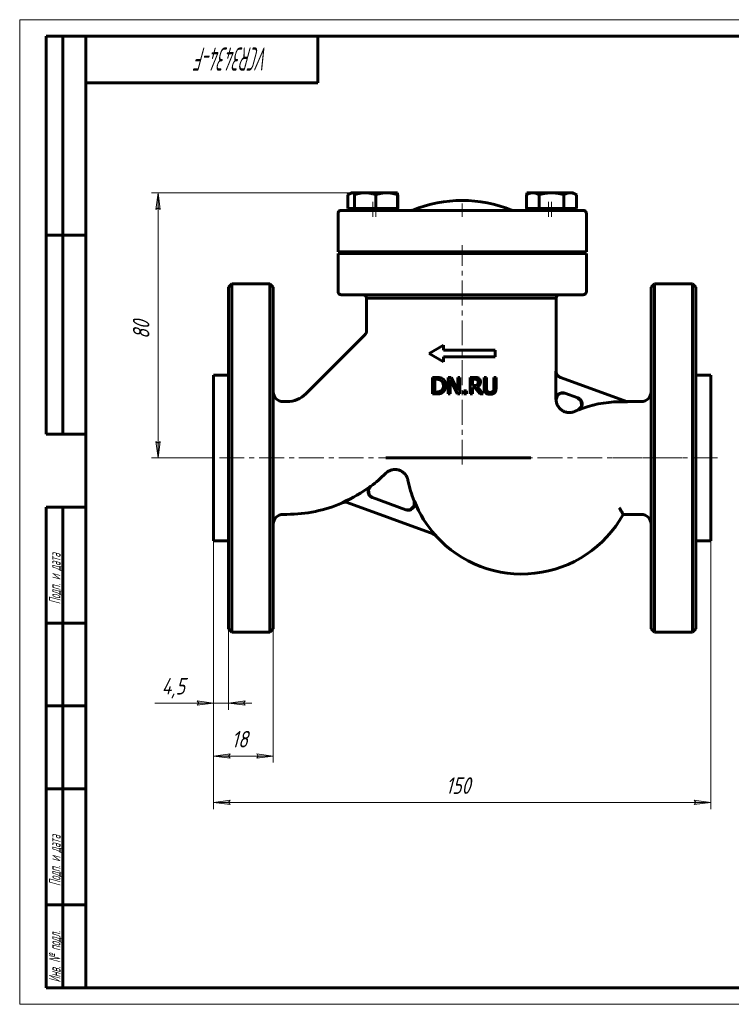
# Model space of a CAD drawing. Header units: millimetres. Extents: x 0 to 420, y 0 to 297.
# Tile 1 of 2: x 0 to 215, y 0 to 297. Entities that reach past the tile are written whole.
import ezdxf

# ---------------------------------------------------------------- set-up
doc = ezdxf.new("R2010")
doc.units = ezdxf.units.MM
for name, pattern in [('K5LT_AXLED', [12, 7.5, -1.5, 1.5, -1.5]), ('K5LT_BASIC', [0]), ('K5LT_THIN', [0])]:
    doc.linetypes.add(name, pattern=pattern)
doc.layers.add('Системный слой', color=7, linetype='Continuous')
doc.layers.add('Системный слой (1)', color=7, linetype='Continuous', true_color=0x6c6c6c)
doc.styles.add('KDIMTEXTSTYLE', font='GOST_AU.SHX', dxfattribs={"width": 0.96, "oblique": 15, "height": 5})
doc.styles.add('KTEXTSTYLE', font='GOST_AU.SHX', dxfattribs={"width": 0.56, "height": 5})
doc.dimstyles.new('KDIMSTYLE (1.00)', dxfattribs={"dimtxt": 5, "dimasz": 1, "dimexe": 2, "dimexo": 0, "dimgap": 1, "dimtad": 1, "dimtxsty": 'KDIMTEXTSTYLE', "dimsah": 1, "dimcen": 0, "dimdle": 1, "dimadec": 0, "dimazin": 0, "dimtfac": 0.667, "dimtmove": 0, "dimatfit": 3, "dimfxl": 1, "dimtvp": 1, "dimtolj": 1, "dimtzin": 0, "dimarcsym": 0})

# ---------------------------------------------------------------- blocks, each defined once
blk = doc.blocks.new('U0')
at = {"layer": 'Системный слой (1)', "color": 143, "linetype": 'K5LT_BASIC', "lineweight": 60, "true_color": 0x33acca}
for p, q in [((114, 244.25), (113.96, 244.26)), ((114.03, 244.23), (114, 244.25)), ((114.06, 244.21), (114.03, 244.23))]:
    blk.add_line(p, q, dxfattribs=at)
blk = doc.blocks.new('U1')
at = {"layer": 'Системный слой (1)', "color": 143, "linetype": 'K5LT_BASIC', "lineweight": 60, "true_color": 0x33acca}
for p, q in [((100.94, 244.79), (100.93, 244.79)), ((100.95, 244.79), (100.94, 244.79)), ((100.96, 244.79), (100.95, 244.79))]:
    blk.add_line(p, q, dxfattribs=at)
blk = doc.blocks.new('U2')
at = {"layer": 'Системный слой (1)', "color": 143, "linetype": 'K5LT_BASIC', "lineweight": 60, "true_color": 0x33acca}
for p, q in [((190.5, 164.79), (190.5, 216.29)), ((190.5, 113.29), (190.5, 164.79))]:
    blk.add_line(p, q, dxfattribs=at)
blk = doc.blocks.new('U3')
at = {"layer": 'Системный слой (1)', "color": 143, "linetype": 'K5LT_BASIC', "lineweight": 60, "true_color": 0x33acca}
for p, q in [((76.5, 164.79), (76.5, 216.29)), ((76.5, 113.29), (76.5, 164.79))]:
    blk.add_line(p, q, dxfattribs=at)
blk = doc.blocks.new('U4')
at = {"layer": 'Системный слой (1)', "color": 143, "linetype": 'K5LT_BASIC', "lineweight": 60, "true_color": 0x33acca}
for p, q in [((103.67, 213.99), (104.17, 213.85)), ((104.17, 213.85), (104.53, 213.49)), ((104.53, 213.49), (104.66, 212.99))]:
    blk.add_line(p, q, dxfattribs=at)
blk = doc.blocks.new('U5')
at = {"layer": 'Системный слой (1)', "color": 143, "linetype": 'K5LT_BASIC', "lineweight": 60, "true_color": 0x33acca}
for p, q in [((104.1, 201.93), (104.2, 202.05)), ((104.2, 202.05), (104.38, 202.28)), ((104.38, 202.28), (104.53, 202.5)), ((103.99, 201.82), (103.99, 201.82)), ((103.99, 201.82), (103.99, 201.82)), ((103.99, 201.82), (103.99, 201.82)), ((103.99, 201.82), (103.99, 201.82)), ((103.99, 201.82), (103.99, 201.82)), ((103.99, 201.82), (103.99, 201.82)), ((103.99, 201.82), (103.99, 201.82)), ((103.99, 201.82), (103.99, 201.82)), ((103.99, 201.82), (103.99, 201.82)), ((103.99, 201.82), (103.99, 201.82)), ((103.99, 201.82), (103.99, 201.82)), ((103.99, 201.82), (103.99, 201.82)), ((103.99, 201.82), (103.99, 201.82)), ((103.99, 201.82), (103.99, 201.82)), ((103.99, 201.82), (104, 201.82)), ((104, 201.83), (104.02, 201.85)), ((104, 201.82), (104, 201.83)), ((104.02, 201.85), (104.04, 201.87)), ((104.04, 201.87), (104.1, 201.93))]:
    blk.add_line(p, q, dxfattribs=at)
blk = doc.blocks.new('U6')
at = {"layer": 'Системный слой (1)', "color": 143, "linetype": 'K5LT_BASIC', "lineweight": 60, "true_color": 0x33acca}
for p, q in [((118.99, 150.31), (119, 151.8)), ((116.46, 149.18), (117.95, 149.23)), ((117.95, 149.23), (118.99, 150.31))]:
    blk.add_line(p, q, dxfattribs=at)
blk = doc.blocks.new('U7')
at = {"layer": 'Системный слой (1)', "color": 143, "linetype": 'K5LT_BASIC', "lineweight": 60, "true_color": 0x33acca}
for p, q in [((168.29, 182.96), (169.42, 181.91)), ((169.42, 181.91), (169.46, 180.36)), ((169.46, 180.36), (168.38, 179.24))]:
    blk.add_line(p, q, dxfattribs=at)
blk = doc.blocks.new('U8')
at = {"layer": 'Системный слой (1)', "color": 143, "linetype": 'K5LT_BASIC', "lineweight": 60, "true_color": 0x33acca}
for p, q in [((105.22, 155.1), (105.97, 156.28)), ((105.43, 153.72), (105.22, 155.1)), ((106.49, 152.81), (105.43, 153.72))]:
    blk.add_line(p, q, dxfattribs=at)
blk = doc.blocks.new('U9')
at = {"layer": 'Системный слой (1)', "color": 143, "linetype": 'K5LT_BASIC', "lineweight": 60, "true_color": 0x33acca}
for start, end in [(307.0849, 315), (270, 293.5132)]:
    blk.add_arc((80.64, 189.79), 42, start, end, dxfattribs=at)
blk = doc.blocks.new('U10')
at = {"layer": 'Системный слой (1)', "color": 143, "linetype": 'K5LT_BASIC', "lineweight": 60, "true_color": 0x33acca}
for p, q in [((163.27, 184.37), (162.25, 183.65)), ((164.53, 184.33), (163.27, 184.37)), ((162.25, 183.65), (161.84, 182.47))]:
    blk.add_line(p, q, dxfattribs=at)
blk = doc.blocks.new('U11')
at = {"layer": 'Системный слой (1)', "color": 143, "linetype": 'K5LT_BASIC', "lineweight": 60, "true_color": 0x33acca}
for start, end in [(191.049, 201.7778), (221.9415, 330.9407)]:
    blk.add_arc((151.5, 164.79), 35, start, end, dxfattribs=at)
blk = doc.blocks.new('D0')
at = {"layer": 'Системный слой (1)'}
for points in [[(58.5, 90.86), (53.5, 91.52), (54, 90.86), (53.5, 90.21)], [(67.5, 90.86), (68, 91.52), (63, 90.86), (68, 90.21)]]:
    blk.add_hatch(color=7, dxfattribs=at).paths.add_polyline_path(points)
at = {"layer": 'Системный слой (1)', "color": 7, "linetype": 'K5LT_THIN', "lineweight": 18, "true_color": 0xffffff}
for p, q in [((58.5, 139.79), (58.5, 88.86)), ((63, 113.29), (63, 88.86)), ((58.5, 90.86), (53.5, 91.52)), ((53.5, 91.52), (54, 90.86)), ((54, 90.86), (53.5, 90.21)), ((53.5, 90.21), (58.5, 90.86)), ((58.5, 90.86), (53.5, 90.86)), ((58.5, 90.86), (63, 90.86)), ((68, 91.52), (63, 90.86)), ((63, 90.86), (68, 90.21)), ((63, 90.86), (70, 90.86)), ((67.5, 90.86), (68, 91.52)), ((68, 90.21), (67.5, 90.86))]:
    blk.add_line(p, q, dxfattribs=at)
blk.add_wipeout([(42.81, 91.86), (42.81, 99.25), (51.16, 99.25), (51.16, 91.86)]).dxf.layer = 'Системный слой (1)'
for p, q in [((53.5, 90.86), (40.81, 90.86)), ((58.5, 90.86), (51.5, 90.86))]:
    blk.add_line(p, q, dxfattribs=at)
at = {"layer": 'Системный слой (1)', "color": 7, "insert": (42.81, 98.45), "char_height": 5, "attachment_point": 1, "style": 'KTEXTSTYLE'}
blk.add_mtext('\\H5.0;\\W1.000;\\Q15;\\Q15;\\W0.960;4,5', dxfattribs=at)
blk = doc.blocks.new('KDIMARROW_01')
at = {"layer": 'Системный слой'}
blk.add_hatch(color=0, dxfattribs=at).paths.add_polyline_path([(0, 0), (-5, 0.66), (-4.5, 0), (-5, -0.66)])
at = {"layer": 'Системный слой', "color": 0, "linetype": 'K5LT_THIN', "lineweight": 18}
for p, q in [((-4.5, 0), (-5, 0.66)), ((-5, 0.66), (0, 0)), ((0, 0), (-5, -0.66)), ((-5, -0.66), (-4.5, 0))]:
    blk.add_line(p, q, dxfattribs=at)
at = {"layer": 'Системный слой (1)', "color": 0, "linetype": 'K5LT_THIN', "lineweight": 18}
blk.add_line((311.53, 164.79), (310.53, 164.79), dxfattribs=at)
blk = doc.blocks.new('D1')
at = {"layer": 'Системный слой (1)', "color": 7, "linetype": 'K5LT_THIN', "lineweight": 18, "true_color": 0xffffff}
for p, q in [((58.5, 139.79), (58.5, 72.89)), ((76.5, 113.29), (76.5, 72.89))]:
    blk.add_line(p, q, dxfattribs=at)
blk.add_wipeout([(63.94, 75.89), (63.94, 83.27), (70.77, 83.27), (70.77, 75.89)]).dxf.layer = 'Системный слой (1)'
at = {"layer": 'Системный слой (1)'}
for points in [[(63, 74.89), (63.5, 75.54), (58.5, 74.89), (63.5, 74.23)], [(71.5, 74.23), (76.5, 74.89), (71.5, 75.54), (72, 74.89)]]:
    blk.add_hatch(color=7, dxfattribs=at).paths.add_polyline_path(points)
at = {"layer": 'Системный слой (1)', "color": 7, "linetype": 'K5LT_THIN', "lineweight": 18, "true_color": 0xffffff}
for p, q in [((58.5, 74.89), (63.5, 75.54)), ((63.5, 74.23), (58.5, 74.89)), ((58.5, 74.89), (76.5, 74.89)), ((63.5, 75.54), (63, 74.89)), ((63, 74.89), (63.5, 74.23)), ((72, 74.89), (71.5, 75.54)), ((71.5, 75.54), (76.5, 74.89)), ((76.5, 74.89), (71.5, 74.23)), ((71.5, 74.23), (72, 74.89))]:
    blk.add_line(p, q, dxfattribs=at)
at = {"layer": 'Системный слой (1)', "color": 7, "insert": (63.94, 82.47), "char_height": 5, "attachment_point": 1, "style": 'KTEXTSTYLE'}
blk.add_mtext('\\H5.0;\\W1.000;\\Q15;\\Q15;\\W0.960;18', dxfattribs=at)
blk = doc.blocks.new('D2')
at = {"layer": 'Системный слой (1)'}
for points in [[(58.5, 60.88), (63.5, 61.54), (63, 60.88), (63.5, 60.22)], [(203.5, 60.22), (208.5, 60.88), (203.5, 61.54), (204, 60.88)]]:
    blk.add_hatch(color=7, dxfattribs=at).paths.add_polyline_path(points)
at = {"layer": 'Системный слой (1)', "color": 7, "linetype": 'K5LT_THIN', "lineweight": 18, "true_color": 0xffffff}
for p, q in [((58.5, 139.79), (58.5, 58.88)), ((208.5, 139.79), (208.5, 58.88)), ((58.5, 60.88), (63.5, 61.54)), ((63.5, 60.22), (58.5, 60.88)), ((63.5, 61.54), (63, 60.88)), ((63, 60.88), (63.5, 60.22)), ((204, 60.88), (203.5, 61.54)), ((203.5, 61.54), (208.5, 60.88)), ((208.5, 60.88), (203.5, 60.22)), ((203.5, 60.22), (204, 60.88))]:
    blk.add_line(p, q, dxfattribs=at)
blk.add_wipeout([(128.55, 61.88), (128.55, 69.26), (138.05, 69.26), (138.05, 61.88)]).dxf.layer = 'Системный слой (1)'
blk.add_line((58.5, 60.88), (208.5, 60.88), dxfattribs=at)
at = {"layer": 'Системный слой (1)', "color": 7, "insert": (128.55, 68.47), "char_height": 5, "attachment_point": 1, "style": 'KTEXTSTYLE'}
blk.add_mtext('\\H5.0;\\W1.000;\\Q15;\\Q15;\\W0.960;150', dxfattribs=at)
blk = doc.blocks.new('D3')
at = {"layer": 'Системный слой (1)'}
for points in [[(42.39, 239.79), (41.74, 244.79), (41.08, 239.79), (41.74, 240.29)], [(41.74, 164.79), (42.39, 169.79), (41.74, 169.29), (41.08, 169.79)]]:
    blk.add_hatch(color=7, dxfattribs=at).paths.add_polyline_path(points)
at = {"layer": 'Системный слой (1)', "color": 7, "linetype": 'K5LT_THIN', "lineweight": 18, "true_color": 0xffffff}
for p, q in [((107.46, 244.79), (39.74, 244.79)), ((41.08, 239.79), (41.74, 244.79)), ((41.74, 244.79), (42.39, 239.79)), ((41.74, 240.29), (41.08, 239.79)), ((42.39, 239.79), (41.74, 240.29)), ((41.74, 164.79), (41.08, 169.79)), ((41.08, 169.79), (41.74, 169.29)), ((41.74, 169.29), (42.39, 169.79)), ((42.39, 169.79), (41.74, 164.79)), ((58.5, 164.79), (39.74, 164.79))]:
    blk.add_line(p, q, dxfattribs=at)
blk.add_wipeout([(40.74, 200.7), (33.35, 200.7), (33.35, 208.55), (40.74, 208.55)]).dxf.layer = 'Системный слой (1)'
blk.add_line((41.74, 244.79), (41.74, 164.79), dxfattribs=at)
at = {"layer": 'Системный слой (1)', "color": 7, "insert": (34.15, 200.7), "char_height": 5, "attachment_point": 1, "rotation": 90, "style": 'KTEXTSTYLE'}
blk.add_mtext('\\H5.0;\\W1.000;\\Q15;\\Q15;\\W0.960;80', dxfattribs=at)
blk = doc.blocks.new('U25')
at = {"color": 7, "linetype": 'K5LT_THIN', "lineweight": 18, "true_color": 0xffffff}
for p, q in [((0, 0), (0, 297)), ((0, 297), (420, 297)), ((420, 0), (0, 0))]:
    blk.add_line(p, q, dxfattribs=at)
at = {"color": 143, "linetype": 'K5LT_BASIC', "lineweight": 60, "true_color": 0x33acca}
for p, q in [((8, 172), (8, 292)), ((20, 292), (8, 292)), ((13, 172), (13, 292)), ((20, 5), (20, 292)), ((20, 292), (415, 292)), ((90, 292), (90, 278)), ((90, 278), (20, 278)), ((20, 232), (8, 232)), ((20, 172), (8, 172)), ((8, 5), (8, 150)), ((20, 150), (8, 150)), ((13, 5), (13, 150)), ((20, 115), (8, 115)), ((20, 90), (8, 90)), ((20, 65), (8, 65)), ((20, 30), (8, 30)), ((20, 5), (8, 5)), ((415, 5), (20, 5))]:
    blk.add_line(p, q, dxfattribs=at)
at = {"color": 7, "attachment_point": 1, "style": 'KTEXTSTYLE'}
for s, insert, char_height, rotation in [('\\H5.0;\\W1.000;\\Q15;\\Q15;\\W0.560;\\H7.00;VCR3434-F', (75.17, 281.64), 7, 180), ('\\H5.0;\\W1.000;\\Q15;\\Q15;\\W0.560;\\H3.50;Подп. и дата', (8.82, 120.66), 3.5, 90), ('\\H5.0;\\W1.000;\\Q15;\\Q15;\\W0.560;\\H3.50;Подп. и дата', (8.82, 35.66), 3.5, 90), ('\\H5.0;\\W1.000;\\Q15;\\Q15;\\W0.560;\\H3.50;Инв. № подл.', (8.82, 6.57), 3.5, 90)]:
    blk.add_mtext(s, dxfattribs=dict(at, insert=insert, char_height=char_height, rotation=rotation))

msp = doc.modelspace()

# ---------------------------------------------------------------- linework, layer by layer
at = {"layer": 'Системный слой (1)', "color": 143, "linetype": 'K5LT_BASIC', "lineweight": 60, "true_color": 0x33acca}
for p, q in [((100.056, 244.789), (99.051, 244.209)), ((99.051, 240.089), (99.051, 244.209)), ((100.056, 244.789), (100.927, 244.789)), ((100.927, 244.789), (100.965, 244.789)), ((100.965, 244.789), (104.215, 244.789)), ((100.965, 244.209), (100.965, 244.789)), ((100.965, 240.089), (100.965, 244.209)), ((104.215, 244.789), (110.715, 244.789)), ((107.465, 240.089), (107.465, 244.209)), ((110.715, 244.789), (113.965, 244.789)), ((113.965, 244.789), (113.965, 244.209)), ((113.965, 244.265), (114.062, 244.209)), ((113.965, 240.089), (113.965, 244.209)), ((114.062, 240.089), (114.062, 244.209)), ((153.942, 244.789), (152.937, 244.209)), ((152.937, 240.089), (152.937, 244.209)), ((153.034, 244.265), (153.034, 244.789)), ((153.034, 244.789), (153.942, 244.789)), ((153.942, 244.789), (154.813, 244.789)), ((154.813, 244.789), (160.442, 244.789)), ((156.69, 240.089), (156.69, 244.209)), ((160.442, 244.789), (166.071, 244.789)), ((164.195, 240.089), (164.195, 244.209)), ((166.071, 244.789), (166.942, 244.789)), ((166.942, 244.789), (167.948, 244.209)), ((167.948, 240.089), (167.948, 244.209)), ((96.037, 238.489), (96.037, 226.989)), ((107.787, 239.489), (97.037, 239.489)), ((100.927, 240.089), (99.051, 240.089)), ((100.056, 240.089), (100.056, 239.489)), ((100.965, 240.089), (100.927, 240.089)), ((100.965, 240.089), (100.965, 239.489)), ((104.215, 240.089), (100.965, 240.089)), ((107.465, 240.089), (104.215, 240.089)), ((110.715, 240.089), (107.465, 240.089)), ((114.664, 239.489), (107.787, 239.489)), ((113.965, 240.089), (110.715, 240.089)), ((114.062, 240.089), (113.965, 240.089)), ((113.965, 240.089), (113.965, 239.489)), ((120.991, 239.489), (114.664, 239.489)), ((128.496, 239.489), (120.991, 239.489)), ((138.536, 239.489), (128.496, 239.489)), ((146.041, 239.489), (138.536, 239.489)), ((152.368, 239.489), (146.041, 239.489)), ((159.212, 239.489), (152.368, 239.489)), ((154.813, 240.089), (152.937, 240.089)), ((153.034, 240.089), (153.034, 239.489)), ((153.942, 240.089), (153.942, 239.489)), ((156.69, 240.089), (154.813, 240.089)), ((160.442, 240.089), (156.69, 240.089)), ((169.962, 239.489), (159.212, 239.489)), ((164.195, 240.089), (160.442, 240.089)), ((166.071, 240.089), (164.195, 240.089)), ((167.948, 240.089), (166.071, 240.089)), ((166.942, 240.089), (166.942, 239.489)), ((170.962, 226.989), (170.962, 238.489)), ((96.037, 226.989), (107.787, 226.989)), ((96.037, 226.489), (96.037, 214.989)), ((107.787, 226.489), (96.037, 226.489)), ((107.787, 226.989), (114.664, 226.989)), ((107.787, 226.489), (114.631, 226.489)), ((121.546, 226.489), (114.631, 226.489)), ((114.664, 226.989), (121.58, 226.989)), ((128.462, 226.489), (121.546, 226.489)), ((121.58, 226.989), (128.496, 226.989)), ((125.999, 226.489), (125.999, 226.989)), ((128.462, 226.489), (138.503, 226.489)), ((128.496, 226.989), (138.536, 226.989)), ((145.419, 226.489), (138.503, 226.489)), ((138.536, 226.989), (145.452, 226.989)), ((140.999, 226.489), (140.999, 226.989)), ((152.335, 226.489), (145.419, 226.489)), ((145.452, 226.989), (152.368, 226.989)), ((152.335, 226.489), (159.212, 226.489)), ((152.368, 226.989), (159.212, 226.989)), ((159.212, 226.989), (170.962, 226.989)), ((170.962, 226.489), (159.212, 226.489)), ((170.962, 214.989), (170.962, 226.489)), ((63.999, 217.289), (62.999, 216.289)), ((63.999, 112.289), (63.999, 217.289)), ((75.499, 217.289), (63.999, 217.289)), ((76.499, 216.289), (75.499, 217.289)), ((75.499, 217.289), (75.499, 164.789)), ((190.499, 216.289), (191.499, 217.289)), ((191.499, 217.289), (191.499, 164.789)), ((191.499, 217.289), (202.999, 217.289)), ((202.999, 217.289), (203.999, 216.289)), ((202.999, 112.289), (202.999, 217.289)), ((62.999, 113.289), (62.999, 216.289)), ((97.037, 213.989), (107.787, 213.989)), ((107.787, 213.989), (114.631, 213.989)), ((114.631, 213.989), (120.958, 213.989)), ((120.958, 213.989), (128.462, 213.989)), ((128.462, 213.989), (138.503, 213.989)), ((138.503, 213.989), (146.007, 213.989)), ((146.007, 213.989), (152.335, 213.989)), ((152.335, 213.989), (159.212, 213.989)), ((159.212, 213.989), (169.962, 213.989)), ((203.999, 113.289), (203.999, 216.289)), ((104.662, 212.989), (106.321, 212.989)), ((104.662, 202.989), (104.662, 212.989)), ((106.321, 212.989), (104.662, 212.989)), ((106.321, 212.989), (161.842, 212.989)), ((106.321, 212.989), (161.842, 212.989)), ((161.842, 190.965), (161.842, 212.989)), ((104.495, 202.439), (104.495, 202.438)), ((86.301, 184.132), (103.986, 201.817)), ((123.499, 196.341), (127.829, 198.841)), ((123.499, 196.341), (127.829, 193.841)), ((127.829, 197.341), (127.829, 198.841)), ((127.829, 197.341), (143.499, 197.341)), ((143.499, 195.341), (143.499, 197.341)), ((127.829, 193.841), (127.829, 195.341)), ((127.829, 195.341), (143.499, 195.341)), ((161.803, 182.467), (161.803, 190.981)), ((58.499, 189.789), (58.499, 139.789)), ((62.999, 189.789), (58.499, 189.789)), ((124.588, 189.108), (124.588, 184.108)), ((125.727, 189.108), (124.588, 189.108)), ((125.253, 184.683), (125.253, 188.533)), ((125.253, 188.533), (125.759, 188.533)), ((130.196, 189.108), (129.252, 189.108)), ((129.252, 189.108), (129.252, 184.108)), ((129.872, 184.108), (129.872, 188.419)), ((129.872, 188.419), (132.084, 184.108)), ((132.21, 185.149), (130.196, 189.108)), ((132.21, 189.108), (132.21, 185.149)), ((132.83, 189.108), (132.21, 189.108)), ((132.83, 184.108), (132.83, 189.108)), ((135.925, 189.108), (135.925, 184.108)), ((137.214, 189.108), (135.925, 189.108)), ((136.59, 186.652), (136.59, 188.533)), ((136.59, 188.533), (137.25, 188.533)), ((140.131, 189.108), (140.131, 185.988)), ((140.796, 189.108), (140.131, 189.108)), ((140.796, 185.988), (140.796, 189.108)), ((143.75, 189.108), (143.085, 189.108)), ((143.085, 189.108), (143.085, 185.972)), ((143.75, 185.988), (143.75, 189.108)), ((183.388, 181.723), (163.121, 189.099)), ((203.999, 189.789), (208.499, 189.789)), ((208.499, 189.789), (208.499, 139.789)), ((125.759, 184.683), (125.253, 184.683)), ((134.775, 185.064), (133.972, 185.064)), ((133.972, 185.064), (133.972, 184.108)), ((134.775, 184.108), (134.775, 185.064)), ((137.173, 186.652), (136.59, 186.652)), ((136.59, 184.108), (136.59, 186.097)), ((136.59, 186.097), (137.352, 186.097)), ((137.352, 186.097), (138.932, 184.108)), ((139.795, 184.108), (138.016, 186.284)), ((164.489, 184.345), (168.367, 182.933)), ((79.499, 181.789), (80.644, 181.789)), ((124.588, 184.108), (125.739, 184.108)), ((129.252, 184.108), (129.872, 184.108)), ((132.084, 184.108), (132.83, 184.108)), ((133.972, 184.108), (134.775, 184.108)), ((135.925, 184.108), (136.59, 184.108)), ((138.932, 184.108), (139.795, 184.108)), ((183.388, 181.723), (180.893, 181.723)), ((183.205, 181.789), (187.499, 181.789)), ((75.499, 164.789), (75.499, 112.289)), ((110.498, 164.789), (154.164, 164.789)), ((154.164, 164.789), (154.164, 164.789)), ((191.499, 164.789), (191.499, 112.289)), ((110.343, 160.091), (110.395, 160.143)), ((110.394, 160.143), (110.394, 160.143)), ((116.531, 149.156), (106.426, 152.833)), ((98.802, 151.352), (124.78, 141.896)), ((79.499, 147.789), (80.644, 147.789)), ((182.093, 147.789), (187.499, 147.789)), ((62.999, 139.789), (58.499, 139.789)), ((203.999, 139.789), (208.499, 139.789)), ((63.999, 112.289), (62.999, 113.289)), ((76.499, 113.289), (75.499, 112.289)), ((190.499, 113.289), (191.499, 112.289)), ((202.999, 112.289), (203.999, 113.289)), ((75.499, 112.289), (63.999, 112.289)), ((191.499, 112.289), (202.999, 112.289))]:
    msp.add_line(p, q, dxfattribs=at)
at = {"layer": 'Системный слой (1)', "color": 30, "linetype": 'K5LT_AXLED', "lineweight": 18, "true_color": 0xff8000}
for p, q in [((106.556, 242.089), (106.556, 237.489)), ((107.465, 242.089), (107.465, 237.489)), ((133.499, 237.489), (133.499, 241.564)), ((159.534, 242.089), (159.534, 237.489)), ((160.442, 242.089), (160.442, 237.489)), ((133.499, 162.789), (133.499, 228.989)), ((199.763, 164.789), (56.499, 164.789)), ((210.499, 164.789), (178.893, 164.789))]:
    msp.add_line(p, q, dxfattribs=at)
at = {"layer": 'Системный слой (1)', "color": 143, "linetype": 'K5LT_BASIC', "lineweight": 60, "true_color": 0x33acca}
for centre, radius, start, end in [((133.499, 203.489), 39, 67.66835, 112.33165), ((97.037, 238.489), 1, 90, 180), ((118.301, 240.489), 1, 270, 292.33165), ((148.698, 240.489), 1, 247.66835, 270), ((169.962, 238.489), 1, 0, 90), ((97.037, 214.989), 1, 180, 270), ((162.842, 212.989), 1, 90, 180), ((169.962, 214.989), 1, 270, 0), ((79.499, 184.789), 3, 180, 270), ((187.499, 184.789), 3, 270, 0), ((80.644, 189.789), 8, 270, 315), ((180.893, 149.789), 31.934, 90, 112.87817), ((80.644, 189.789), 41.934, 293.41153, 307.02238), ((151.499, 164.789), 34.934, 201.88041, 222.15669), ((79.499, 144.789), 3, 90, 180), ((187.499, 144.789), 3, 0, 90)]:
    msp.add_arc(centre, radius, start, end, dxfattribs=at)
for points, weights in [([(100.927, 244.789), (100.056, 244.789), (99.051, 244.209)], [1, 1.0379548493, 1]), ([(104.215, 244.789), (102.707, 244.789), (100.965, 244.209)], [1, 1.0379548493, 1]), ([(107.465, 244.209), (105.723, 244.789), (104.215, 244.789)], [1, 1.0379548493, 1]), ([(110.715, 244.789), (109.207, 244.789), (107.465, 244.209)], [1, 1.0379548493, 1]), ([(113.965, 244.209), (112.223, 244.789), (110.715, 244.789)], [1, 1.0379548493, 1]), ([(154.813, 244.789), (153.942, 244.789), (152.937, 244.209)], [1, 1.0379548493, 1]), ([(156.69, 244.209), (155.684, 244.789), (154.813, 244.789)], [1, 1.0379548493, 1]), ([(160.442, 244.789), (158.701, 244.789), (156.69, 244.209)], [1, 1.0379548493, 1]), ([(164.195, 244.209), (162.184, 244.789), (160.442, 244.789)], [1, 1.0379548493, 1]), ([(166.071, 244.789), (165.201, 244.789), (164.195, 244.209)], [1, 1.0379548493, 1]), ([(167.948, 244.209), (166.942, 244.789), (166.071, 244.789)], [1, 1.0379548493, 1]), ([(168.384, 179.243), (167.943, 179.056), (167.509, 178.856)], [0.931481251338, 0.930451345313, 0.929630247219])]:
    msp.add_rational_spline(points, weights, degree=2, dxfattribs=at)
for points, knots in [([(104.496, 202.438), (104.496, 202.438), (104.497, 202.439), (104.497, 202.439), (104.497, 202.44), (104.498, 202.441), (104.499, 202.442), (104.501, 202.445), (104.502, 202.447), (104.505, 202.452), (104.507, 202.456), (104.514, 202.466), (104.518, 202.473), (104.526, 202.486), (104.529, 202.492), (104.537, 202.506), (104.542, 202.514), (104.561, 202.55), (104.574, 202.579), (104.601, 202.644), (104.614, 202.681), (104.635, 202.756), (104.643, 202.794), (104.655, 202.871), (104.659, 202.909), (104.661, 202.962), (104.662, 202.976), (104.662, 202.989)], [0, 0, 0, 0, 0.0278831, 0.0278831, 0.0766785, 0.0766785, 0.1672986, 0.1672986, 0.341568, 0.341568, 0.683136, 0.683136, 1.3593013, 1.3593013, 1.9250494, 1.9250494, 2.683737, 2.683737, 5.2768191, 5.2768191, 8.4768191, 8.4768191, 11.6768191, 11.6768191, 14.8768191, 14.8768191, 16, 16, 16, 16]), ([(161.803, 190.981), (161.803, 190.907), (161.807, 190.834), (161.824, 190.687), (161.836, 190.613), (161.87, 190.468), (161.89, 190.396), (161.927, 190.29), (161.94, 190.256), (161.982, 190.153), (162.014, 190.085), (162.086, 189.954), (162.125, 189.891), (162.2, 189.783), (162.235, 189.738), (162.306, 189.653), (162.342, 189.614), (162.432, 189.523), (162.487, 189.472), (162.602, 189.379), (162.662, 189.336), (162.787, 189.256), (162.852, 189.219), (162.985, 189.154), (163.052, 189.124), (163.121, 189.099)], [0, 0, 0, 0, 0.02210197, 0.02210197, 0.04456289, 0.04456289, 0.06710868, 0.06710868, 0.07806932, 0.07806932, 0.10062859, 0.10062859, 0.12305571, 0.12305571, 0.14023841, 0.14023841, 0.1562637, 0.1562637, 0.17871004, 0.17871004, 0.20075471, 0.20075471, 0.22317979, 0.22317979, 0.2452487, 0.2452487, 0.2452487, 0.2452487]), ([(161.842, 190.965), (161.842, 190.5), (162.139, 189.689), (162.83, 189.205), (163.158, 189.086)], [0, 0, 0, 0, 0.5714263, 1, 1, 1, 1]), ([(127.518, 188.711), (127.381, 188.8), (127.185, 188.893), (126.981, 188.96), (126.901, 188.984), (126.869, 188.993), (126.795, 189.013), (126.751, 189.023), (126.645, 189.044), (126.579, 189.055), (126.382, 189.081), (126.236, 189.094), (125.97, 189.105), (125.881, 189.107), (125.771, 189.108), (125.749, 189.108), (125.727, 189.108)], [-0.35751072, -0.35751072, -0.35751072, -0.35751072, -0.22131915, -0.17744903, -0.17744903, -0.15126117, -0.15126117, -0.12293121, -0.12293121, -0.08929243, -0.08929243, -0.03429396, -0.03429396, -0.00681188, -0.00681188, 0, 0, 0, 0]), ([(125.759, 188.533), (125.831, 188.533), (125.898, 188.531), (126.032, 188.526), (126.097, 188.522), (126.227, 188.51), (126.29, 188.502), (126.378, 188.488), (126.41, 188.483), (126.464, 188.472), (126.486, 188.467), (126.507, 188.462), (126.509, 188.462), (126.512, 188.461), (126.513, 188.461), (126.714, 188.414), (126.902, 188.338), (127.08, 188.233)], [-0.10133465, -0.10133465, -0.10133465, -0.10133465, -0.09457366, -0.09457366, -0.08659546, -0.08659546, -0.07675733, -0.07675733, -0.07016154, -0.07016154, -0.06410205, -0.06410205, -0.06356576, -0.06356576, -0.06319279, -0.06319279, 0, 0, 0, 0]), ([(127.08, 188.233), (127.217, 188.149), (127.338, 188.046), (127.546, 187.796), (127.627, 187.654), (127.799, 187.222), (127.838, 186.914), (127.838, 186.612)], [-0.18861119, -0.18861119, -0.18861119, -0.18861119, -0.13979996, -0.13979996, -0.09046506, -0.09046506, 0, 0, 0, 0]), ([(128.531, 186.604), (128.531, 186.834), (128.511, 187.066), (128.403, 187.571), (128.315, 187.764), (128.129, 188.129), (127.96, 188.35), (127.675, 188.599), (127.598, 188.658), (127.518, 188.711)], [-0.18338528, -0.18338528, -0.18338528, -0.18338528, -0.15285231, -0.15285231, -0.11491608, -0.11491608, -0.02933441, -0.02933441, 0, 0, 0, 0]), ([(138.486, 188.845), (138.375, 188.916), (138.257, 188.974), (138.117, 189.019), (138.102, 189.023), (138.067, 189.033), (138.049, 189.038), (138.008, 189.047), (137.986, 189.052), (137.953, 189.058), (137.943, 189.06), (137.909, 189.065), (137.883, 189.069), (137.826, 189.077), (137.795, 189.08), (137.755, 189.084), (137.748, 189.085), (137.656, 189.094), (137.569, 189.099), (137.463, 189.104), (137.444, 189.104), (137.355, 189.107), (137.284, 189.108), (137.214, 189.108)], [-0.22731169, -0.22731169, -0.22731169, -0.22731169, -0.11639362, -0.11639362, -0.10444559, -0.10444559, -0.09268157, -0.09268157, -0.08116509, -0.08116509, -0.07659092, -0.07659092, -0.0657479, -0.0657479, -0.05508657, -0.05508657, -0.05304575, -0.05304575, -0.02704848, -0.02704848, -0.02122651, -0.02122651, 0, 0, 0, 0]), ([(137.25, 188.533), (137.311, 188.533), (137.366, 188.531), (137.486, 188.525), (137.545, 188.52), (137.624, 188.51), (137.649, 188.506), (137.687, 188.499), (137.702, 188.497), (137.723, 188.492), (137.732, 188.49), (137.848, 188.464), (137.951, 188.424), (138.045, 188.362)], [-0.058252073, -0.058252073, -0.058252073, -0.058252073, -0.052609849, -0.052609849, -0.044377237, -0.044377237, -0.039536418, -0.039536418, -0.036144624, -0.036144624, -0.033745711, -0.033745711, 0, 0, 0, 0]), ([(138.016, 186.284), (138.205, 186.354), (138.38, 186.451), (138.633, 186.663), (138.758, 186.789), (138.953, 187.121), (139.009, 187.298), (139.048, 187.573), (139.053, 187.662), (139.053, 187.751)], [-0.23659821, -0.23659821, -0.23659821, -0.23659821, -0.14283012, -0.14283012, -0.08313884, -0.08313884, -0.02667224, -0.02667224, 0, 0, 0, 0]), ([(138.045, 188.362), (138.101, 188.324), (138.152, 188.279), (138.213, 188.204), (138.244, 188.161), (138.267, 188.119), (138.279, 188.094), (138.281, 188.089), (138.288, 188.075), (138.293, 188.064), (138.343, 187.941), (138.361, 187.82), (138.361, 187.698)], [-0.069512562, -0.069512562, -0.069512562, -0.069512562, -0.053945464, -0.053945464, -0.04764324, -0.041314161, -0.041314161, -0.039867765, -0.039867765, -0.036652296, -0.036652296, 0, 0, 0, 0]), ([(138.361, 187.698), (138.361, 187.604), (138.354, 187.509), (138.325, 187.353), (138.31, 187.295), (138.284, 187.222), (138.275, 187.201), (138.221, 187.078), (138.158, 186.988), (138.077, 186.912)], [-0.077042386, -0.077042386, -0.077042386, -0.077042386, -0.055442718, -0.055442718, -0.040301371, -0.040301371, -0.033686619, -0.033686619, 0, 0, 0, 0]), ([(139.053, 187.751), (139.053, 187.866), (139.044, 187.983), (138.997, 188.195), (138.964, 188.292), (138.912, 188.391), (138.907, 188.399), (138.891, 188.426), (138.88, 188.446), (138.85, 188.493), (138.83, 188.521), (138.782, 188.583), (138.753, 188.618), (138.689, 188.684), (138.656, 188.715), (138.618, 188.748), (138.615, 188.75), (138.573, 188.785), (138.53, 188.816), (138.486, 188.845)], [-0.24300574, -0.24300574, -0.24300574, -0.24300574, -0.1583552, -0.1583552, -0.08315371, -0.08315371, -0.07629569, -0.07629569, -0.06366577, -0.06366577, -0.04844577, -0.04844577, -0.03139393, -0.03139393, -0.01680108, -0.01680108, -0.01588848, -0.01588848, 0, 0, 0, 0]), ([(125.739, 184.108), (126.027, 184.108), (126.349, 184.121), (126.8, 184.198), (127.032, 184.251), (127.382, 184.433), (127.447, 184.47), (127.51, 184.509)], [-0.29108803, -0.29108803, -0.29108803, -0.29108803, -0.1206882, -0.1206882, -0.02264907, -0.02264907, 0, 0, 0, 0]), ([(127.141, 185.016), (126.886, 184.836), (126.648, 184.778), (126.284, 184.701), (126.014, 184.683), (125.759, 184.683)], [-0.11483779, -0.11483779, -0.11483779, -0.11483779, -0.07928082, -0.07928082, 0, 0, 0, 0]), ([(127.838, 186.612), (127.838, 186.387), (127.818, 186.155), (127.73, 185.795), (127.667, 185.608), (127.437, 185.258), (127.301, 185.124), (127.141, 185.016)], [-0.23134562, -0.23134562, -0.23134562, -0.23134562, -0.12663849, -0.12663849, -0.05899882, -0.05899882, 0, 0, 0, 0]), ([(127.51, 184.509), (127.654, 184.605), (127.785, 184.718), (128.023, 184.982), (128.126, 185.131), (128.341, 185.526), (128.467, 185.842), (128.525, 186.377), (128.531, 186.49), (128.531, 186.604)], [-0.33144946, -0.33144946, -0.33144946, -0.33144946, -0.24791319, -0.24791319, -0.1613325, -0.1613325, -0.03404766, -0.03404766, 0, 0, 0, 0]), ([(138.077, 186.912), (138.025, 186.859), (137.966, 186.816), (137.808, 186.73), (137.724, 186.711), (137.522, 186.666), (137.345, 186.652), (137.173, 186.652)], [-0.070033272, -0.070033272, -0.070033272, -0.070033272, -0.062646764, -0.062646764, -0.052012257, -0.052012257, 0, 0, 0, 0]), ([(140.131, 185.988), (140.131, 185.512), (140.193, 185.24), (140.292, 184.908), (140.374, 184.745), (140.525, 184.553), (140.566, 184.507), (140.609, 184.464)], [-0.12303032, -0.12303032, -0.12303032, -0.12303032, -0.07434575, -0.07434575, -0.01859461, -0.01859461, 0, 0, 0, 0]), ([(140.609, 184.464), (140.748, 184.325), (140.91, 184.222), (141.233, 184.089), (141.437, 184.03), (141.797, 184.005), (141.868, 184.003), (141.938, 184.003)], [-0.22623054, -0.22623054, -0.22623054, -0.22623054, -0.1131212, -0.1131212, -0.02205404, -0.02205404, 0, 0, 0, 0]), ([(141.01, 184.979), (140.936, 185.091), (140.884, 185.214), (140.821, 185.479), (140.805, 185.645), (140.797, 185.876), (140.796, 185.932), (140.796, 185.988)], [-0.12233417, -0.12233417, -0.12233417, -0.12233417, -0.06953416, -0.06953416, -0.01666975, -0.01666975, 0, 0, 0, 0]), ([(141.938, 184.57), (141.828, 184.57), (141.716, 184.578), (141.568, 184.608), (141.528, 184.618), (141.451, 184.642), (141.412, 184.656), (141.362, 184.679), (141.349, 184.685), (141.24, 184.74), (141.155, 184.803), (141.057, 184.914), (141.033, 184.946), (141.01, 184.979)], [-0.11003147, -0.11003147, -0.11003147, -0.11003147, -0.07517571, -0.07517571, -0.0624455, -0.0624455, -0.0497153, -0.0497153, -0.04521157, -0.04521157, -0.01214352, -0.01214352, 0, 0, 0, 0]), ([(142.87, 184.979), (142.831, 184.92), (142.785, 184.867), (142.677, 184.772), (142.616, 184.733), (142.476, 184.662), (142.327, 184.597), (142.038, 184.572), (141.988, 184.57), (141.938, 184.57)], [-0.21727888, -0.21727888, -0.21727888, -0.21727888, -0.15535341, -0.15535341, -0.0909165, -0.0909165, -0.01569916, -0.01569916, 0, 0, 0, 0]), ([(141.938, 184.003), (142.162, 184.003), (142.397, 184.022), (142.852, 184.15), (143.023, 184.256), (143.193, 184.391), (143.233, 184.427), (143.271, 184.464)], [-0.11248771, -0.11248771, -0.11248771, -0.11248771, -0.06743131, -0.06743131, -0.01671921, -0.01671921, 0, 0, 0, 0]), ([(143.085, 185.972), (143.085, 185.805), (143.077, 185.625), (143.035, 185.36), (143.005, 185.223), (142.909, 185.042), (142.891, 185.01), (142.87, 184.979)], [-0.1450204, -0.1450204, -0.1450204, -0.1450204, -0.06230604, -0.06230604, -0.01128471, -0.01128471, 0, 0, 0, 0]), ([(143.271, 184.464), (143.349, 184.538), (143.417, 184.62), (143.534, 184.803), (143.58, 184.901), (143.678, 185.182), (143.727, 185.429), (143.748, 185.825), (143.75, 185.907), (143.75, 185.988)], [-0.22908211, -0.22908211, -0.22908211, -0.22908211, -0.17406791, -0.17406791, -0.11901275, -0.11901275, -0.02433859, -0.02433859, 0, 0, 0, 0]), ([(164.489, 184.345), (164.42, 184.37), (164.35, 184.391), (164.207, 184.425), (164.133, 184.438), (163.985, 184.457), (163.91, 184.462), (163.797, 184.463), (163.76, 184.462), (163.647, 184.458), (163.572, 184.45), (163.424, 184.428), (163.35, 184.412), (163.207, 184.374), (163.137, 184.351), (163.035, 184.311), (163.001, 184.297), (162.942, 184.27), (162.917, 184.258), (162.826, 184.211), (162.762, 184.174), (162.638, 184.092), (162.578, 184.047), (162.464, 183.952), (162.409, 183.901), (162.352, 183.841), (162.346, 183.835), (162.289, 183.774), (162.241, 183.716), (162.161, 183.609), (162.128, 183.559), (162.058, 183.445), (162.022, 183.379), (161.97, 183.266), (161.95, 183.22), (161.906, 183.103), (161.883, 183.032), (161.846, 182.887), (161.832, 182.814), (161.812, 182.667), (161.805, 182.594), (161.803, 182.503), (161.803, 182.485), (161.803, 182.467)], [0, 0, 0, 0, 0.0220301, 0.0220301, 0.04447085, 0.04447085, 0.06710911, 0.06710911, 0.07834043, 0.07834043, 0.10095454, 0.10095454, 0.12356853, 0.12356853, 0.14569974, 0.14569974, 0.15663663, 0.15663663, 0.16520887, 0.16520887, 0.18744147, 0.18744147, 0.20994123, 0.20994123, 0.23234438, 0.23234438, 0.2348161, 0.2348161, 0.25733, 0.25733, 0.27529649, 0.27529649, 0.29780796, 0.29780796, 0.31287569, 0.31287569, 0.33534014, 0.33534014, 0.35783762, 0.35783762, 0.37996441, 0.37996441, 0.38530066, 0.38530066, 0.38530066, 0.38530066]), ([(167.51, 178.853), (167.508, 178.852), (167.505, 178.851), (167.5, 178.848), (167.497, 178.847), (167.488, 178.843), (167.482, 178.84), (167.465, 178.833), (167.454, 178.828), (167.421, 178.813), (167.399, 178.804), (167.333, 178.777), (167.29, 178.76), (167.161, 178.712), (167.075, 178.683), (166.82, 178.608), (166.65, 178.569), (166.303, 178.514), (166.126, 178.498), (165.774, 178.489), (165.598, 178.496), (165.251, 178.534), (165.081, 178.563), (164.743, 178.645), (164.575, 178.698), (164.244, 178.825), (164.082, 178.9), (163.769, 179.07), (163.619, 179.165), (163.337, 179.371), (163.204, 179.482), (162.961, 179.716), (162.848, 179.839), (162.631, 180.108), (162.527, 180.255), (162.337, 180.566), (162.252, 180.73), (162.104, 181.066), (162.041, 181.24), (161.94, 181.591), (161.902, 181.768), (161.86, 182.065), (161.848, 182.184), (161.843, 182.303)], [0, 0, 0, 0, 0.0166453, 0.0166453, 0.0416132, 0.0416132, 0.0873876, 0.0873876, 0.1747753, 0.1747753, 0.3453893, 0.3453893, 0.6782946, 0.6782946, 1.3274602, 1.3274602, 2.5719601, 2.5719601, 3.8297841, 3.8297841, 5.0840302, 5.0840302, 6.3132028, 6.3132028, 7.5624438, 7.5624438, 8.8350301, 8.8350301, 10.0986718, 10.0986718, 11.3260322, 11.3260322, 12.5067627, 12.5067627, 13.79044, 13.79044, 15.1006278, 15.1006278, 16.412769, 16.412769, 17.700802, 17.700802, 18.5501693, 18.5501693, 18.5501693, 18.5501693]), ([(168.478, 179.211), (168.719, 179.313), (168.938, 179.46), (169.305, 179.83), (169.449, 180.048), (169.646, 180.527), (169.697, 180.782), (169.698, 181.3), (169.647, 181.556), (169.451, 182.039), (169.305, 182.26), (169.016, 182.555), (168.899, 182.651), (168.645, 182.814), (168.509, 182.882), (168.367, 182.933)], [0, 0, 0, 0, 0.07849202, 0.07849202, 0.15626088, 0.15626088, 0.23370658, 0.23370658, 0.31150664, 0.31150664, 0.39004364, 0.39004364, 0.43535276, 0.43535276, 0.48067597, 0.48067597, 0.48067597, 0.48067597]), ([(117.148, 158.082), (117.148, 158.083), (117.148, 158.084), (117.147, 158.088), (117.147, 158.091), (117.145, 158.098), (117.144, 158.102), (117.142, 158.115), (117.14, 158.124), (117.135, 158.15), (117.131, 158.167), (117.12, 158.217), (117.112, 158.25), (117.087, 158.349), (117.069, 158.414), (117.011, 158.604), (116.966, 158.728), (116.847, 159.013), (116.767, 159.173), (116.588, 159.481), (116.488, 159.629), (116.271, 159.91), (116.154, 160.042), (115.906, 160.285), (115.777, 160.397), (115.517, 160.593), (115.387, 160.68), (115.1, 160.849), (114.94, 160.929), (114.611, 161.068), (114.442, 161.127), (114.107, 161.218), (113.942, 161.252), (113.609, 161.299), (113.441, 161.312), (113.103, 161.316), (112.932, 161.307), (112.593, 161.267), (112.424, 161.237), (112.097, 161.155), (111.937, 161.104), (111.614, 160.979), (111.452, 160.904), (111.14, 160.733), (110.989, 160.637), (110.686, 160.414), (110.535, 160.284), (110.394, 160.143)], [0, 0, 0, 0, 0.0088554, 0.0088554, 0.0243523, 0.0243523, 0.0531323, 0.0531323, 0.1084784, 0.1084784, 0.2169568, 0.2169568, 0.4316998, 0.4316998, 0.8523298, 0.8523298, 1.675878, 1.675878, 2.7842927, 2.7842927, 3.8990071, 3.8990071, 4.9991519, 4.9991519, 6.0639308, 6.0639308, 7.034314, 7.034314, 8.1459915, 8.1459915, 9.2626745, 9.2626745, 10.3122217, 10.3122217, 11.3597241, 11.3597241, 12.4255421, 12.4255421, 13.4909744, 13.4909744, 14.534647, 14.534647, 15.6481739, 15.6481739, 16.7583891, 16.7583891, 18, 18, 18, 18]), ([(105.894, 156.309), (105.834, 156.265), (105.778, 156.217), (105.67, 156.115), (105.619, 156.061), (105.523, 155.947), (105.479, 155.887), (105.417, 155.795), (105.398, 155.765), (105.341, 155.669), (105.307, 155.603), (105.246, 155.467), (105.219, 155.398), (105.174, 155.256), (105.155, 155.183), (105.134, 155.076), (105.128, 155.042), (105.112, 154.934), (105.106, 154.86), (105.101, 154.71), (105.102, 154.635), (105.114, 154.487), (105.124, 154.414), (105.144, 154.307), (105.152, 154.273), (105.17, 154.198), (105.181, 154.158), (105.216, 154.049), (105.242, 153.981), (105.303, 153.845), (105.338, 153.779), (105.411, 153.654), (105.45, 153.596), (105.536, 153.479), (105.584, 153.421), (105.686, 153.31), (105.74, 153.258), (105.832, 153.177), (105.869, 153.147), (105.967, 153.072), (106.03, 153.03), (106.157, 152.954), (106.222, 152.92), (106.334, 152.869), (106.379, 152.85), (106.426, 152.833)], [0, 0, 0, 0, 0.02224256, 0.02224256, 0.04474707, 0.04474707, 0.06718712, 0.06718712, 0.07804826, 0.07804826, 0.10055501, 0.10055501, 0.12299396, 0.12299396, 0.14549905, 0.14549905, 0.15577608, 0.15577608, 0.1782034, 0.1782034, 0.20074021, 0.20074021, 0.22288538, 0.22288538, 0.23357245, 0.23357245, 0.24594986, 0.24594986, 0.26810114, 0.26810114, 0.2907641, 0.2907641, 0.31177352, 0.31177352, 0.33438253, 0.33438253, 0.35699944, 0.35699944, 0.37127975, 0.37127975, 0.39391804, 0.39391804, 0.41603642, 0.41603642, 0.43081666, 0.43081666, 0.43081666, 0.43081666]), ([(98.802, 151.352), (98.561, 151.439), (98.305, 151.481), (97.793, 151.466), (97.541, 151.41), (97.306, 151.308)], [0, 0, 0, 0, 0.07688295, 0.07688295, 0.15373282, 0.15373282, 0.15373282, 0.15373282]), ([(97.4, 151.277), (97.865, 151.479), (98.407, 151.495), (98.882, 151.322), (98.882, 151.322), (98.882, 151.322)], [0, 0, 0, 0, 0.9999928, 0.9999928, 1, 1, 1, 1]), ([(116.531, 149.156), (116.778, 149.065), (117.041, 149.025), (117.567, 149.046), (117.825, 149.108), (118.301, 149.326), (118.515, 149.481), (118.87, 149.861), (119.008, 150.084), (119.19, 150.569), (119.233, 150.826), (119.218, 151.32), (119.17, 151.552), (119.082, 151.771)], [0, 0, 0, 0, 0.07900094, 0.07900094, 0.15787998, 0.15787998, 0.23626703, 0.23626703, 0.31408183, 0.31408183, 0.39168022, 0.39168022, 0.46232416, 0.46232416, 0.46232416, 0.46232416]), ([(182.093, 147.789), (182.093, 147.789), (182.064, 147.839), (181.962, 148.013), (181.843, 148.213), (181.645, 148.547), (181.349, 149.041), (181.073, 149.495), (180.893, 149.789)], [0, 0, 0, 0, 2.0761126, 2.7903624, 4.1561958, 5.4501309, 6.9260752, 9, 9, 9, 9]), ([(125.466, 141.397), (125.247, 141.639), (124.969, 141.828), (124.662, 141.939), (124.662, 141.939), (124.662, 141.939)], [0, 0, 0, 0, 0.9999603, 0.9999603, 0.99997017, 0.99997017, 0.99997017, 0.99997017]), ([(125.603, 141.343), (125.553, 141.398), (125.5, 141.451), (125.388, 141.55), (125.329, 141.596), (125.254, 141.65), (125.239, 141.66), (125.162, 141.712), (125.097, 141.751), (124.964, 141.82), (124.896, 141.852), (124.811, 141.885), (124.796, 141.891), (124.78, 141.896)], [0, 0, 0, 0, 0.02231089, 0.02231089, 0.0448612, 0.0448612, 0.05014046, 0.05014046, 0.07278769, 0.07278769, 0.09525866, 0.09525866, 0.10021343, 0.10021343, 0.10021343, 0.10021343])]:
    msp.add_open_spline(points, degree=3, knots=knots, dxfattribs=at)

# ---------------------------------------------------------------- block references
at = {"layer": 'Системный слой (1)'}
for name in ['U1', 'U0', 'U3', 'U4', 'U2', 'U5', 'U10', 'U7', 'U9', 'U11', 'U8', 'U6']:
    msp.add_blockref(name, (0, 0), dxfattribs=at)

# ---------------------------------------------------------------- next in the draw order: dimensions: what is measured, and where the dimension line sits
at = {"layer": 'Системный слой (1)', "color": 7}
dim = msp.add_linear_dim(base=(41.737, 244.789), p1=(58.499, 164.789), p2=(107.465, 244.789), angle=90, dimstyle='KDIMSTYLE (1.00)', override={"dimexo": 0, "dimpost": '\\H5.0;\\W0.960;\\Q15;<>', "dimblk1": 'KDIMARROW_01', "dimblk2": 'KDIMARROW_01', "dimse1": 0, "dimse2": 0, "dimclrt": 7, "dimtol": 1, "dimtp": 0, "dimtm": 0, "dimtdec": 5, "dimtolj": 1}, dxfattribs=at)
dim.commit()
dim.dimension.update_dxf_attribs({"geometry": 'D3', "text_midpoint": (41.737, 204.789), "dimtype": 160})
dim = msp.add_linear_dim(base=(58.499, 90.864), p1=(62.999, 113.289), p2=(58.499, 139.789), dimstyle='KDIMSTYLE (1.00)', override={"dimexo": 0, "dimtoh": 1, "dimpost": '\\H5.0;\\W0.960;\\Q15;<>', "dimblk1": 'KDIMARROW_01', "dimblk2": 'KDIMARROW_01', "dimse1": 0, "dimse2": 0, "dimclrt": 7, "dimtol": 1, "dimtp": 0, "dimtm": 0, "dimtdec": 5, "dimtmove": 1, "dimtolj": 1}, dxfattribs=at)
dim.commit()
dim.dimension.update_dxf_attribs({"geometry": 'D0', "text_midpoint": (47.155, 90.864), "dimtype": 160})

# ---------------------------------------------------------------- next in the draw order: dimensions: what is measured, and where the dimension line sits
dim = msp.add_linear_dim(base=(58.499, 74.886), p1=(76.499, 113.289), p2=(58.499, 139.789), dimstyle='KDIMSTYLE (1.00)', override={"dimexo": 0, "dimpost": '\\H5.0;\\W0.960;\\Q15;<>', "dimblk1": 'KDIMARROW_01', "dimblk2": 'KDIMARROW_01', "dimse1": 0, "dimse2": 0, "dimclrt": 7, "dimtol": 1, "dimtp": 0, "dimtm": 0, "dimtdec": 5, "dimtolj": 1}, dxfattribs=at)
dim.commit()
dim.dimension.update_dxf_attribs({"geometry": 'D1', "text_midpoint": (67.499, 74.886), "dimtype": 160})

# ---------------------------------------------------------------- next in the draw order: dimensions: what is measured, and where the dimension line sits
dim = msp.add_linear_dim(base=(58.499, 60.883), p1=(208.499, 139.789), p2=(58.499, 139.789), dimstyle='KDIMSTYLE (1.00)', override={"dimexo": 0, "dimpost": '\\H5.0;\\W0.960;\\Q15;<>', "dimblk1": 'KDIMARROW_01', "dimblk2": 'KDIMARROW_01', "dimse1": 0, "dimse2": 0, "dimclrt": 7, "dimtol": 1, "dimtp": 0, "dimtm": 0, "dimtdec": 5, "dimtolj": 1}, dxfattribs=at)
dim.commit()
dim.dimension.update_dxf_attribs({"geometry": 'D2', "text_midpoint": (133.499, 60.883), "dimtype": 160})

# ---------------------------------------------------------------- next in the draw order: block references
msp.add_blockref('U25', (0, 0))

doc.saveas('drawing.dxf')
